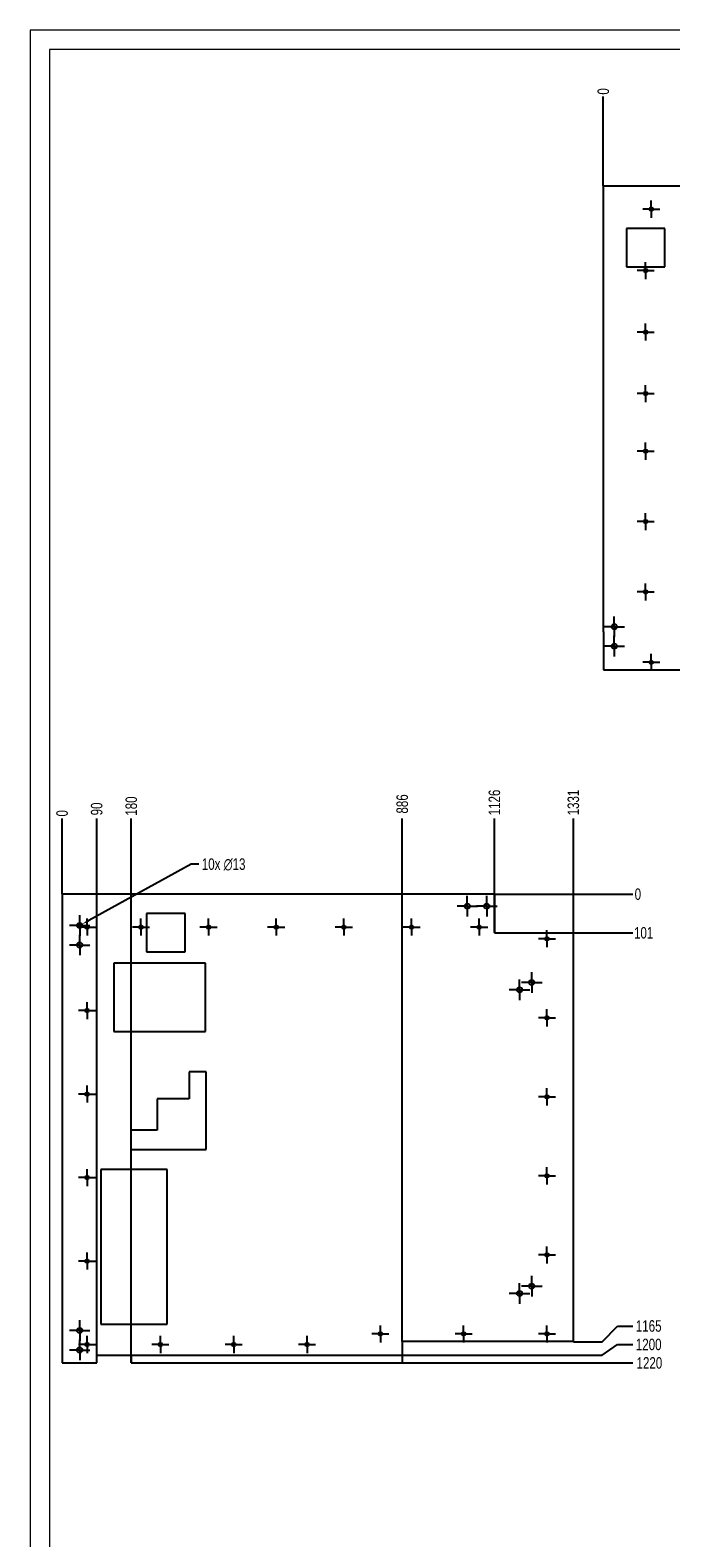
# Model space of a CAD drawing. Header units: millimetres. Extents: x 0 to 841, y 0 to 594.
# Tile 3 of 21: x 0 to 167, y 202 to 594. Entities that reach past the tile are written whole.
import ezdxf

# ---------------------------------------------------------------- set-up
doc = ezdxf.new("R2010")
doc.units = ezdxf.units.MM
doc.header["$PDSIZE"] = -1
doc.linetypes.add('CENTERX2', pattern=[20.32, 12.7, -2.54, 2.54, -2.54])
doc.layers.add('COTES', color=1, linetype='Continuous')
doc.layers.add('TRAIT-MIXTES', color=3, linetype='CENTERX2')
doc.layers.add('TRAIT-FORT', color=4, linetype='Continuous', lineweight=25)
doc.styles.add('SLDTEXTSTYLE0', font='TXT', dxfattribs={"width": 0.75})
doc.dimstyles.new('SLDDIMSTYLE0', dxfattribs={"dimtxt": 3, "dimasz": 0.333333, "dimexe": 0, "dimexo": 0.0625, "dimgap": 0.75, "dimtad": 0, "dimtih": 1, "dimtoh": 1, "dimdec": 0, "dimlfac": 10, "dimrnd": 1e-09, "dimdsep": 46, "dimtxsty": 'SLDTEXTSTYLE0', "dimblk1": 'ORIGIN', "dimblk2": 'ORIGIN', "dimsah": 1, "dimcen": 0.09, "dimadec": 0, "dimazin": 2, "dimtfac": 1, "dimtdec": 0, "dimtofl": 0, "dimtmove": 0, "dimatfit": 3, "dimldrblk": 'ORIGIN', "dimfxl": 1, "dimfrac": 2, "dimtolj": 1, "dimtzin": 12, "dimarcsym": 0})
doc.dimstyles.new('SLDDIMSTYLE1', dxfattribs={"dimtxt": 3, "dimasz": 2, "dimexe": 0, "dimexo": 0.0625, "dimgap": 0.75, "dimtad": 0, "dimtih": 1, "dimtoh": 1, "dimdec": 0, "dimlfac": 10, "dimrnd": 1e-09, "dimzin": 12, "dimdsep": 46, "dimtxsty": 'SLDTEXTSTYLE0', "dimsah": 1, "dimcen": 0.09, "dimadec": 0, "dimazin": 3, "dimtfac": 1, "dimtdec": 0, "dimtofl": 0, "dimtmove": 0, "dimatfit": 3, "dimfxl": 1, "dimfrac": 2, "dimtolj": 1, "dimtzin": 12, "dimarcsym": 0})
doc.dimstyles.new('SLDDIMSTYLE4', dxfattribs={"dimtxt": 3, "dimasz": 2, "dimexe": 0, "dimexo": 0.0625, "dimgap": 0.75, "dimtad": 0, "dimtih": 1, "dimtoh": 1, "dimdec": 0, "dimlfac": 10, "dimrnd": 1e-09, "dimzin": 12, "dimdsep": 46, "dimtxsty": 'SLDTEXTSTYLE0', "dimblk1": 'NONE', "dimsah": 1, "dimcen": 0, "dimadec": 0, "dimazin": 3, "dimtfac": 1, "dimtdec": 0, "dimtmove": 0, "dimatfit": 3, "dimldrblk": 'NONE', "dimfxl": 1, "dimfrac": 2, "dimtolj": 1, "dimtzin": 12, "dimarcsym": 0})

# ---------------------------------------------------------------- blocks, each defined once
blk = doc.blocks.new('_D_11')
at = {"layer": 'COTES', "color": 0, "lineweight": -2, "transparency": 16777216}
blk.add_line((149.22, 553.48), (149.22, 576.74), dxfattribs=at)
at = {"layer": 'Defpoints', "color": 0, "transparency": 16777216}
for p in [(149.22, 576.74), (149.22, 553.42), (149.22, 553.42)]:
    blk.add_point(p, dxfattribs=at)
at = {"layer": 'COTES', "color": 0, "transparency": 16777216, "insert": (149.22, 578.05), "char_height": 3, "attachment_point": 5, "rotation": 90, "style": 'SLDTEXTSTYLE0'}
blk.add_mtext('\\A1;0', dxfattribs=at)
blk = doc.blocks.new('_Origin')
at = {"color": 0, "linetype": 'ByBlock', "lineweight": -2}
blk.add_line((0, 0), (-1, 0), dxfattribs=at)
blk.add_circle((0, 0), 0.5, dxfattribs=at)
blk = doc.blocks.new('_D_12')
at = {"layer": 'COTES', "color": 0, "lineweight": -2, "transparency": 16777216}
for p, q in [((273.91, 572.74), (273.91, 576.74)), ((276.99, 568.74), (273.91, 572.74)), ((276.99, 542.95), (276.99, 568.74))]:
    blk.add_line(p, q, dxfattribs=at)
at = {"layer": 'Defpoints', "color": 0, "transparency": 16777216}
for p in [(273.91, 576.74), (149.22, 553.42), (276.99, 542.89)]:
    blk.add_point(p, dxfattribs=at)
at = {"layer": 'COTES', "color": 0, "transparency": 16777216, "insert": (273.91, 581.24), "char_height": 3, "attachment_point": 5, "rotation": 90, "style": 'SLDTEXTSTYLE0'}
blk.add_mtext('\\A1;1278', dxfattribs=at)
blk = doc.blocks.new('_D_13')
at = {"layer": 'COTES', "color": 0, "lineweight": -2, "transparency": 16777216}
blk.add_line((278.72, 553.48), (278.72, 576.74), dxfattribs=at)
at = {"layer": 'Defpoints', "color": 0, "transparency": 16777216}
for p in [(278.72, 576.74), (149.22, 553.42), (278.72, 553.42)]:
    blk.add_point(p, dxfattribs=at)
at = {"layer": 'COTES', "color": 0, "transparency": 16777216, "insert": (278.72, 581.24), "char_height": 3, "attachment_point": 5, "rotation": 90, "style": 'SLDTEXTSTYLE0'}
blk.add_mtext('\\A1;1295', dxfattribs=at)
blk = doc.blocks.new('SW_CENTERMARKSYMBOL_28')
at = {"layer": 'TRAIT-MIXTES', "color": 0}
for p, q in [((-2, 0), (-2.675, 0)), ((0, 0), (-2, 0)), ((0, 2), (0, 2.675)), ((0, 0), (0, 2)), ((0, 0), (0, -2)), ((0, 0), (2, 0)), ((2, 0), (2.675, 0)), ((0, -2), (0, -2.675))]:
    blk.add_line(p, q, dxfattribs=at)
blk = doc.blocks.new('SW_CENTERMARKSYMBOL_29')
at = {"layer": 'TRAIT-MIXTES', "color": 0}
for p, q in [((-2, 0), (-2.675, 0)), ((0, 0), (-2, 0)), ((0, 2), (0, 2.675)), ((0, 0), (0, 2)), ((0, 0), (0, -2)), ((0, 0), (2, 0)), ((2, 0), (2.675, 0)), ((0, -2), (0, -2.675))]:
    blk.add_line(p, q, dxfattribs=at)
blk = doc.blocks.new('SW_CENTERMARKSYMBOL_40')
at = {"layer": 'TRAIT-MIXTES', "color": 0}
for p, q in [((-2, 0), (-2.225, 0)), ((0, 0), (-2, 0)), ((0, 2), (0, 2.225)), ((0, 0), (0, 2)), ((0, 0), (0, -2)), ((0, 0), (2, 0)), ((2, 0), (2.225, 0)), ((0, -2), (0, -2.225))]:
    blk.add_line(p, q, dxfattribs=at)
blk = doc.blocks.new('SW_CENTERMARKSYMBOL_47')
at = {"layer": 'TRAIT-MIXTES', "color": 0}
for p, q in [((-2, 0), (-2.225, 0)), ((0, 0), (-2, 0)), ((0, 2), (0, 2.225)), ((0, 0), (0, 2)), ((0, 0), (0, -2)), ((0, 0), (2, 0)), ((2, 0), (2.225, 0)), ((0, -2), (0, -2.225))]:
    blk.add_line(p, q, dxfattribs=at)
blk = doc.blocks.new('SW_CENTERMARKSYMBOL_48')
at = {"layer": 'TRAIT-MIXTES', "color": 0}
for p, q in [((-2, 0), (-2.225, 0)), ((0, 0), (-2, 0)), ((0, 2), (0, 2.225)), ((0, 0), (0, 2)), ((0, 0), (0, -2)), ((0, 0), (2, 0)), ((2, 0), (2.225, 0)), ((0, -2), (0, -2.225))]:
    blk.add_line(p, q, dxfattribs=at)
blk = doc.blocks.new('SW_CENTERMARKSYMBOL_49')
at = {"layer": 'TRAIT-MIXTES', "color": 0}
for p, q in [((-2, 0), (-2.225, 0)), ((0, 0), (-2, 0)), ((0, 2), (0, 2.225)), ((0, 0), (0, 2)), ((0, 0), (0, -2)), ((0, 0), (2, 0)), ((2, 0), (2.225, 0)), ((0, -2), (0, -2.225))]:
    blk.add_line(p, q, dxfattribs=at)
blk = doc.blocks.new('SW_CENTERMARKSYMBOL_50')
at = {"layer": 'TRAIT-MIXTES', "color": 0}
for p, q in [((-2, 0), (-2.225, 0)), ((0, 0), (-2, 0)), ((0, 2), (0, 2.225)), ((0, 0), (0, 2)), ((0, 0), (0, -2)), ((0, 0), (2, 0)), ((2, 0), (2.225, 0)), ((0, -2), (0, -2.225))]:
    blk.add_line(p, q, dxfattribs=at)
blk = doc.blocks.new('SW_CENTERMARKSYMBOL_51')
at = {"layer": 'TRAIT-MIXTES', "color": 0}
for p, q in [((-2, 0), (-2.225, 0)), ((0, 0), (-2, 0)), ((0, 2), (0, 2.225)), ((0, 0), (0, 2)), ((0, 0), (0, -2)), ((0, 0), (2, 0)), ((2, 0), (2.225, 0)), ((0, -2), (0, -2.225))]:
    blk.add_line(p, q, dxfattribs=at)
blk = doc.blocks.new('SW_CENTERMARKSYMBOL_52')
at = {"layer": 'TRAIT-MIXTES', "color": 0}
for p, q in [((-2, 0), (-2.225, 0)), ((0, 0), (-2, 0)), ((0, 2), (0, 2.225)), ((0, 0), (0, 2)), ((0, 0), (0, -2)), ((0, 0), (2, 0)), ((2, 0), (2.225, 0)), ((0, -2), (0, -2.225))]:
    blk.add_line(p, q, dxfattribs=at)
blk = doc.blocks.new('SW_CENTERMARKSYMBOL_66')
at = {"layer": 'TRAIT-MIXTES', "color": 0}
for p, q in [((-2, 0), (-2.225, 0)), ((0, 0), (-2, 0)), ((0, 2), (0, 2.225)), ((0, 0), (0, 2)), ((0, 0), (0, -2)), ((0, 0), (2, 0)), ((2, 0), (2.225, 0)), ((0, -2), (0, -2.225))]:
    blk.add_line(p, q, dxfattribs=at)
blk = doc.blocks.new('_D_63')
at = {"layer": 'COTES', "color": 0, "lineweight": -2, "transparency": 16777216}
blk.add_line((120.94, 369.1), (156.9, 369.1), dxfattribs=at)
at = {"layer": 'Defpoints', "color": 0, "transparency": 16777216}
for p in [(120.88, 369.1), (120.88, 369.1), (156.9, 369.1)]:
    blk.add_point(p, dxfattribs=at)
at = {"layer": 'COTES', "color": 0, "transparency": 16777216, "insert": (158.22, 369.1), "char_height": 3, "attachment_point": 5, "style": 'SLDTEXTSTYLE0'}
blk.add_mtext('\\A1;0', dxfattribs=at)
blk = doc.blocks.new('_D_64')
at = {"layer": 'COTES', "color": 0, "lineweight": -2, "transparency": 16777216}
blk.add_line((141.49, 359.05), (156.9, 359.05), dxfattribs=at)
at = {"layer": 'Defpoints', "color": 0, "transparency": 16777216}
for p in [(120.88, 369.1), (141.43, 359.05), (156.9, 359.05)]:
    blk.add_point(p, dxfattribs=at)
at = {"layer": 'COTES', "color": 0, "transparency": 16777216, "insert": (159.72, 359.05), "char_height": 3, "attachment_point": 5, "style": 'SLDTEXTSTYLE0'}
blk.add_mtext('\\A1;101', dxfattribs=at)
blk = doc.blocks.new('_D_65')
at = {"layer": 'COTES', "color": 0, "lineweight": -2, "transparency": 16777216}
for p, q in [((148.9, 252.65), (152.9, 256.72)), ((152.9, 256.72), (156.9, 256.72)), ((141.49, 252.65), (148.9, 252.65))]:
    blk.add_line(p, q, dxfattribs=at)
at = {"layer": 'Defpoints', "color": 0, "transparency": 16777216}
for p in [(120.88, 369.1), (156.9, 256.72), (141.43, 252.65)]:
    blk.add_point(p, dxfattribs=at)
at = {"layer": 'COTES', "color": 0, "transparency": 16777216, "insert": (161.03, 256.72), "char_height": 3, "attachment_point": 5, "style": 'SLDTEXTSTYLE0'}
blk.add_mtext('\\A1;1165', dxfattribs=at)
blk = doc.blocks.new('_D_66')
at = {"layer": 'COTES', "color": 0, "lineweight": -2, "transparency": 16777216}
for p, q in [((148.9, 249.1), (152.9, 251.91)), ((152.9, 251.91), (156.9, 251.91)), ((26.39, 249.1), (148.9, 249.1))]:
    blk.add_line(p, q, dxfattribs=at)
at = {"layer": 'Defpoints', "color": 0, "transparency": 16777216}
for p in [(120.88, 369.1), (156.9, 251.91), (26.33, 249.1)]:
    blk.add_point(p, dxfattribs=at)
at = {"layer": 'COTES', "color": 0, "transparency": 16777216, "insert": (161.03, 251.91), "char_height": 3, "attachment_point": 5, "style": 'SLDTEXTSTYLE0'}
blk.add_mtext('\\A1;1200', dxfattribs=at)
blk = doc.blocks.new('_D_67')
at = {"layer": 'COTES', "color": 0, "lineweight": -2, "transparency": 16777216}
blk.add_line((96.94, 247.1), (156.9, 247.1), dxfattribs=at)
at = {"layer": 'Defpoints', "color": 0, "transparency": 16777216}
for p in [(120.88, 369.1), (96.88, 247.1), (156.9, 247.1)]:
    blk.add_point(p, dxfattribs=at)
at = {"layer": 'COTES', "color": 0, "transparency": 16777216, "insert": (161.22, 247.1), "char_height": 3, "attachment_point": 5, "style": 'SLDTEXTSTYLE0'}
blk.add_mtext('\\A1;1220', dxfattribs=at)
blk = doc.blocks.new('_D_68')
at = {"layer": 'COTES', "color": 0, "lineweight": -2, "transparency": 16777216}
blk.add_line((8.33, 369.17), (8.33, 388.86), dxfattribs=at)
at = {"layer": 'Defpoints', "color": 0, "transparency": 16777216}
for p in [(8.33, 388.86), (8.33, 369.1), (8.33, 369.1)]:
    blk.add_point(p, dxfattribs=at)
at = {"layer": 'COTES', "color": 0, "transparency": 16777216, "insert": (8.33, 390.17), "char_height": 3, "attachment_point": 5, "rotation": 90, "style": 'SLDTEXTSTYLE0'}
blk.add_mtext('\\A1;0', dxfattribs=at)
blk = doc.blocks.new('_D_69')
at = {"layer": 'COTES', "color": 0, "lineweight": -2, "transparency": 16777216}
blk.add_line((17.33, 249.17), (17.33, 388.86), dxfattribs=at)
at = {"layer": 'Defpoints', "color": 0, "transparency": 16777216}
for p in [(17.33, 388.86), (8.33, 369.1), (17.33, 249.1)]:
    blk.add_point(p, dxfattribs=at)
at = {"layer": 'COTES', "color": 0, "transparency": 16777216, "insert": (17.33, 391.3), "char_height": 3, "attachment_point": 5, "rotation": 90, "style": 'SLDTEXTSTYLE0'}
blk.add_mtext('\\A1;90', dxfattribs=at)
blk = doc.blocks.new('_D_70')
at = {"layer": 'COTES', "color": 0, "lineweight": -2, "transparency": 16777216}
blk.add_line((26.33, 247.17), (26.33, 388.86), dxfattribs=at)
at = {"layer": 'Defpoints', "color": 0, "transparency": 16777216}
for p in [(26.33, 388.86), (8.33, 369.1), (26.33, 247.1)]:
    blk.add_point(p, dxfattribs=at)
at = {"layer": 'COTES', "color": 0, "transparency": 16777216, "insert": (26.33, 392.05), "char_height": 3, "attachment_point": 5, "rotation": 90, "style": 'SLDTEXTSTYLE0'}
blk.add_mtext('\\A1;180', dxfattribs=at)
blk = doc.blocks.new('_D_71')
at = {"layer": 'COTES', "color": 0, "lineweight": -2, "transparency": 16777216}
blk.add_line((96.88, 252.72), (96.88, 388.86), dxfattribs=at)
at = {"layer": 'Defpoints', "color": 0, "transparency": 16777216}
for p in [(96.88, 388.86), (8.33, 369.1), (96.88, 252.65)]:
    blk.add_point(p, dxfattribs=at)
at = {"layer": 'COTES', "color": 0, "transparency": 16777216, "insert": (96.88, 392.61), "char_height": 3, "attachment_point": 5, "rotation": 90, "style": 'SLDTEXTSTYLE0'}
blk.add_mtext('\\A1;886', dxfattribs=at)
blk = doc.blocks.new('_D_72')
at = {"layer": 'COTES', "color": 0, "lineweight": -2, "transparency": 16777216}
blk.add_line((120.88, 359.12), (120.88, 388.86), dxfattribs=at)
at = {"layer": 'Defpoints', "color": 0, "transparency": 16777216}
for p in [(120.88, 388.86), (8.33, 369.1), (120.88, 359.05)]:
    blk.add_point(p, dxfattribs=at)
at = {"layer": 'COTES', "color": 0, "transparency": 16777216, "insert": (120.88, 392.98), "char_height": 3, "attachment_point": 5, "rotation": 90, "style": 'SLDTEXTSTYLE0'}
blk.add_mtext('\\A1;1126', dxfattribs=at)
blk = doc.blocks.new('_D_73')
at = {"layer": 'COTES', "color": 0, "lineweight": -2, "transparency": 16777216}
blk.add_line((141.43, 359.12), (141.43, 388.86), dxfattribs=at)
at = {"layer": 'Defpoints', "color": 0, "transparency": 16777216}
for p in [(141.43, 388.86), (8.33, 369.1), (141.43, 359.05)]:
    blk.add_point(p, dxfattribs=at)
at = {"layer": 'COTES', "color": 0, "transparency": 16777216, "insert": (141.43, 392.98), "char_height": 3, "attachment_point": 5, "rotation": 90, "style": 'SLDTEXTSTYLE0'}
blk.add_mtext('\\A1;1331', dxfattribs=at)
blk = doc.blocks.new('_D_74')
at = {"layer": 'COTES', "color": 0, "lineweight": -2, "transparency": 16777216}
for p, q in [((41.94, 376.94), (15.25, 362.26)), ((43.94, 376.94), (41.94, 376.94)), ((12.31, 360.65), (13.5, 361.3))]:
    blk.add_line(p, q, dxfattribs=at)
at = {"layer": 'COTES', "color": 0, "transparency": 16777216}
blk.add_solid([(15.09, 362.55), (15.41, 361.97), (13.5, 361.3)], dxfattribs=at)
at = {"layer": 'Defpoints', "color": 0, "transparency": 16777216}
for p in [(13.5, 361.3), (12.31, 360.65)]:
    blk.add_point(p, dxfattribs=at)
at = {"layer": 'COTES', "color": 0, "transparency": 16777216, "insert": (44.69, 378.44), "char_height": 3, "attachment_point": 1, "style": 'SLDTEXTSTYLE0'}
blk.add_mtext('\\A1;10x ∅13', dxfattribs=at)
blk = doc.blocks.new('_None')
blk = doc.blocks.new('SW_CENTERMARKSYMBOL_262')
at = {"layer": 'TRAIT-MIXTES', "color": 0}
for p, q in [((-2, 0), (-2.675, 0)), ((0, 0), (-2, 0)), ((0, 2), (0, 2.675)), ((0, 0), (0, 2)), ((0, 0), (0, -2)), ((0, 0), (2, 0)), ((2, 0), (2.675, 0)), ((0, -2), (0, -2.675))]:
    blk.add_line(p, q, dxfattribs=at)
blk = doc.blocks.new('SW_CENTERMARKSYMBOL_263')
at = {"layer": 'TRAIT-MIXTES', "color": 0}
for p, q in [((-2, 0), (-2.675, 0)), ((0, 0), (-2, 0)), ((0, 2), (0, 2.675)), ((0, 0), (0, 2)), ((0, 0), (0, -2)), ((0, 0), (2, 0)), ((2, 0), (2.675, 0)), ((0, -2), (0, -2.675))]:
    blk.add_line(p, q, dxfattribs=at)
blk = doc.blocks.new('SW_CENTERMARKSYMBOL_264')
at = {"layer": 'TRAIT-MIXTES', "color": 0}
for p, q in [((-2, 0), (-2.675, 0)), ((0, 0), (-2, 0)), ((0, 2), (0, 2.675)), ((0, 0), (0, 2)), ((0, 0), (0, -2)), ((0, 0), (2, 0)), ((2, 0), (2.675, 0)), ((0, -2), (0, -2.675))]:
    blk.add_line(p, q, dxfattribs=at)
blk = doc.blocks.new('SW_CENTERMARKSYMBOL_265')
at = {"layer": 'TRAIT-MIXTES', "color": 0}
for p, q in [((-2, 0), (-2.675, 0)), ((0, 0), (-2, 0)), ((0, 2), (0, 2.675)), ((0, 0), (0, 2)), ((0, 0), (0, -2)), ((0, 0), (2, 0)), ((2, 0), (2.675, 0)), ((0, -2), (0, -2.675))]:
    blk.add_line(p, q, dxfattribs=at)
blk = doc.blocks.new('SW_CENTERMARKSYMBOL_266')
at = {"layer": 'TRAIT-MIXTES', "color": 0}
for p, q in [((-2, 0), (-2.675, 0)), ((0, 0), (-2, 0)), ((0, 2), (0, 2.675)), ((0, 0), (0, 2)), ((0, 0), (0, -2)), ((0, 0), (2, 0)), ((2, 0), (2.675, 0)), ((0, -2), (0, -2.675))]:
    blk.add_line(p, q, dxfattribs=at)
blk = doc.blocks.new('SW_CENTERMARKSYMBOL_267')
at = {"layer": 'TRAIT-MIXTES', "color": 0}
for p, q in [((-2, 0), (-2.675, 0)), ((0, 0), (-2, 0)), ((0, 2), (0, 2.675)), ((0, 0), (0, 2)), ((0, 0), (0, -2)), ((0, 0), (2, 0)), ((2, 0), (2.675, 0)), ((0, -2), (0, -2.675))]:
    blk.add_line(p, q, dxfattribs=at)
blk = doc.blocks.new('SW_CENTERMARKSYMBOL_268')
at = {"layer": 'TRAIT-MIXTES', "color": 0}
for p, q in [((-2, 0), (-2.675, 0)), ((0, 0), (-2, 0)), ((0, 2), (0, 2.675)), ((0, 0), (0, 2)), ((0, 0), (0, -2)), ((0, 0), (2, 0)), ((2, 0), (2.675, 0)), ((0, -2), (0, -2.675))]:
    blk.add_line(p, q, dxfattribs=at)
blk = doc.blocks.new('SW_CENTERMARKSYMBOL_269')
at = {"layer": 'TRAIT-MIXTES', "color": 0}
for p, q in [((-2, 0), (-2.675, 0)), ((0, 0), (-2, 0)), ((0, 2), (0, 2.675)), ((0, 0), (0, 2)), ((0, 0), (0, -2)), ((0, 0), (2, 0)), ((2, 0), (2.675, 0)), ((0, -2), (0, -2.675))]:
    blk.add_line(p, q, dxfattribs=at)
blk = doc.blocks.new('SW_CENTERMARKSYMBOL_270')
at = {"layer": 'TRAIT-MIXTES', "color": 0}
for p, q in [((-2, 0), (-2.675, 0)), ((0, 0), (-2, 0)), ((0, 2), (0, 2.675)), ((0, 0), (0, 2)), ((0, 0), (0, -2)), ((0, 0), (2, 0)), ((2, 0), (2.675, 0)), ((0, -2), (0, -2.675))]:
    blk.add_line(p, q, dxfattribs=at)
blk = doc.blocks.new('SW_CENTERMARKSYMBOL_271')
at = {"layer": 'TRAIT-MIXTES', "color": 0}
for p, q in [((-2, 0), (-2.675, 0)), ((0, 0), (-2, 0)), ((0, 2), (0, 2.675)), ((0, 0), (0, 2)), ((0, 0), (0, -2)), ((0, 0), (2, 0)), ((2, 0), (2.675, 0)), ((0, -2), (0, -2.675))]:
    blk.add_line(p, q, dxfattribs=at)
blk = doc.blocks.new('SW_CENTERMARKSYMBOL_272')
at = {"layer": 'TRAIT-MIXTES', "color": 0}
for p, q in [((-2, 0), (-2.225, 0)), ((0, 0), (-2, 0)), ((0, 2), (0, 2.225)), ((0, 0), (0, 2)), ((0, 0), (0, -2)), ((0, 0), (2, 0)), ((2, 0), (2.225, 0)), ((0, -2), (0, -2.225))]:
    blk.add_line(p, q, dxfattribs=at)
blk = doc.blocks.new('SW_CENTERMARKSYMBOL_273')
at = {"layer": 'TRAIT-MIXTES', "color": 0}
for p, q in [((-2, 0), (-2.225, 0)), ((0, 0), (-2, 0)), ((0, 2), (0, 2.225)), ((0, 0), (0, 2)), ((0, 0), (0, -2)), ((0, 0), (2, 0)), ((2, 0), (2.225, 0)), ((0, -2), (0, -2.225))]:
    blk.add_line(p, q, dxfattribs=at)
blk = doc.blocks.new('SW_CENTERMARKSYMBOL_274')
at = {"layer": 'TRAIT-MIXTES', "color": 0}
for p, q in [((-2, 0), (-2.225, 0)), ((0, 0), (-2, 0)), ((0, 2), (0, 2.225)), ((0, 0), (0, 2)), ((0, 0), (0, -2)), ((0, 0), (2, 0)), ((2, 0), (2.225, 0)), ((0, -2), (0, -2.225))]:
    blk.add_line(p, q, dxfattribs=at)
blk = doc.blocks.new('SW_CENTERMARKSYMBOL_275')
at = {"layer": 'TRAIT-MIXTES', "color": 0}
for p, q in [((-2, 0), (-2.225, 0)), ((0, 0), (-2, 0)), ((0, 2), (0, 2.225)), ((0, 0), (0, 2)), ((0, 0), (0, -2)), ((0, 0), (2, 0)), ((2, 0), (2.225, 0)), ((0, -2), (0, -2.225))]:
    blk.add_line(p, q, dxfattribs=at)
blk = doc.blocks.new('SW_CENTERMARKSYMBOL_276')
at = {"layer": 'TRAIT-MIXTES', "color": 0}
for p, q in [((-2, 0), (-2.225, 0)), ((0, 0), (-2, 0)), ((0, 2), (0, 2.225)), ((0, 0), (0, 2)), ((0, 0), (0, -2)), ((0, 0), (2, 0)), ((2, 0), (2.225, 0)), ((0, -2), (0, -2.225))]:
    blk.add_line(p, q, dxfattribs=at)
blk = doc.blocks.new('SW_CENTERMARKSYMBOL_277')
at = {"layer": 'TRAIT-MIXTES', "color": 0}
for p, q in [((-2, 0), (-2.225, 0)), ((0, 0), (-2, 0)), ((0, 2), (0, 2.225)), ((0, 0), (0, 2)), ((0, 0), (0, -2)), ((0, 0), (2, 0)), ((2, 0), (2.225, 0)), ((0, -2), (0, -2.225))]:
    blk.add_line(p, q, dxfattribs=at)
blk = doc.blocks.new('SW_CENTERMARKSYMBOL_278')
at = {"layer": 'TRAIT-MIXTES', "color": 0}
for p, q in [((-2, 0), (-2.225, 0)), ((0, 0), (-2, 0)), ((0, 2), (0, 2.225)), ((0, 0), (0, 2)), ((0, 0), (0, -2)), ((0, 0), (2, 0)), ((2, 0), (2.225, 0)), ((0, -2), (0, -2.225))]:
    blk.add_line(p, q, dxfattribs=at)
blk = doc.blocks.new('SW_CENTERMARKSYMBOL_279')
at = {"layer": 'TRAIT-MIXTES', "color": 0}
for p, q in [((-2, 0), (-2.225, 0)), ((0, 0), (-2, 0)), ((0, 2), (0, 2.225)), ((0, 0), (0, 2)), ((0, 0), (0, -2)), ((0, 0), (2, 0)), ((2, 0), (2.225, 0)), ((0, -2), (0, -2.225))]:
    blk.add_line(p, q, dxfattribs=at)
blk = doc.blocks.new('SW_CENTERMARKSYMBOL_280')
at = {"layer": 'TRAIT-MIXTES', "color": 0}
for p, q in [((-2, 0), (-2.225, 0)), ((0, 0), (-2, 0)), ((0, 2), (0, 2.225)), ((0, 0), (0, 2)), ((0, 0), (0, -2)), ((0, 0), (2, 0)), ((2, 0), (2.225, 0)), ((0, -2), (0, -2.225))]:
    blk.add_line(p, q, dxfattribs=at)
blk = doc.blocks.new('SW_CENTERMARKSYMBOL_281')
at = {"layer": 'TRAIT-MIXTES', "color": 0}
for p, q in [((-2, 0), (-2.225, 0)), ((0, 0), (-2, 0)), ((0, 2), (0, 2.225)), ((0, 0), (0, 2)), ((0, 0), (0, -2)), ((0, 0), (2, 0)), ((2, 0), (2.225, 0)), ((0, -2), (0, -2.225))]:
    blk.add_line(p, q, dxfattribs=at)
blk = doc.blocks.new('SW_CENTERMARKSYMBOL_282')
at = {"layer": 'TRAIT-MIXTES', "color": 0}
for p, q in [((-2, 0), (-2.225, 0)), ((0, 0), (-2, 0)), ((0, 2), (0, 2.225)), ((0, 0), (0, 2)), ((0, 0), (0, -2)), ((0, 0), (2, 0)), ((2, 0), (2.225, 0)), ((0, -2), (0, -2.225))]:
    blk.add_line(p, q, dxfattribs=at)
blk = doc.blocks.new('SW_CENTERMARKSYMBOL_283')
at = {"layer": 'TRAIT-MIXTES', "color": 0}
for p, q in [((-2, 0), (-2.225, 0)), ((0, 0), (-2, 0)), ((0, 2), (0, 2.225)), ((0, 0), (0, 2)), ((0, 0), (0, -2)), ((0, 0), (2, 0)), ((2, 0), (2.225, 0)), ((0, -2), (0, -2.225))]:
    blk.add_line(p, q, dxfattribs=at)
blk = doc.blocks.new('SW_CENTERMARKSYMBOL_284')
at = {"layer": 'TRAIT-MIXTES', "color": 0}
for p, q in [((-2, 0), (-2.225, 0)), ((0, 0), (-2, 0)), ((0, 2), (0, 2.225)), ((0, 0), (0, 2)), ((0, 0), (0, -2)), ((0, 0), (2, 0)), ((2, 0), (2.225, 0)), ((0, -2), (0, -2.225))]:
    blk.add_line(p, q, dxfattribs=at)
blk = doc.blocks.new('SW_CENTERMARKSYMBOL_285')
at = {"layer": 'TRAIT-MIXTES', "color": 0}
for p, q in [((-2, 0), (-2.225, 0)), ((0, 0), (-2, 0)), ((0, 2), (0, 2.225)), ((0, 0), (0, 2)), ((0, 0), (0, -2)), ((0, 0), (2, 0)), ((2, 0), (2.225, 0)), ((0, -2), (0, -2.225))]:
    blk.add_line(p, q, dxfattribs=at)
blk = doc.blocks.new('SW_CENTERMARKSYMBOL_286')
at = {"layer": 'TRAIT-MIXTES', "color": 0}
for p, q in [((-2, 0), (-2.225, 0)), ((0, 0), (-2, 0)), ((0, 2), (0, 2.225)), ((0, 0), (0, 2)), ((0, 0), (0, -2)), ((0, 0), (2, 0)), ((2, 0), (2.225, 0)), ((0, -2), (0, -2.225))]:
    blk.add_line(p, q, dxfattribs=at)
blk = doc.blocks.new('SW_CENTERMARKSYMBOL_287')
at = {"layer": 'TRAIT-MIXTES', "color": 0}
for p, q in [((-2, 0), (-2.225, 0)), ((0, 0), (-2, 0)), ((0, 2), (0, 2.225)), ((0, 0), (0, 2)), ((0, 0), (0, -2)), ((0, 0), (2, 0)), ((2, 0), (2.225, 0)), ((0, -2), (0, -2.225))]:
    blk.add_line(p, q, dxfattribs=at)
blk = doc.blocks.new('SW_CENTERMARKSYMBOL_288')
at = {"layer": 'TRAIT-MIXTES', "color": 0}
for p, q in [((-2, 0), (-2.225, 0)), ((0, 0), (-2, 0)), ((0, 2), (0, 2.225)), ((0, 0), (0, 2)), ((0, 0), (0, -2)), ((0, 0), (2, 0)), ((2, 0), (2.225, 0)), ((0, -2), (0, -2.225))]:
    blk.add_line(p, q, dxfattribs=at)
blk = doc.blocks.new('SW_CENTERMARKSYMBOL_289')
at = {"layer": 'TRAIT-MIXTES', "color": 0}
for p, q in [((-2, 0), (-2.225, 0)), ((0, 0), (-2, 0)), ((0, 2), (0, 2.225)), ((0, 0), (0, 2)), ((0, 0), (0, -2)), ((0, 0), (2, 0)), ((2, 0), (2.225, 0)), ((0, -2), (0, -2.225))]:
    blk.add_line(p, q, dxfattribs=at)
blk = doc.blocks.new('SW_CENTERMARKSYMBOL_290')
at = {"layer": 'TRAIT-MIXTES', "color": 0}
for p, q in [((-2, 0), (-2.225, 0)), ((0, 0), (-2, 0)), ((0, 2), (0, 2.225)), ((0, 0), (0, 2)), ((0, 0), (0, -2)), ((0, 0), (2, 0)), ((2, 0), (2.225, 0)), ((0, -2), (0, -2.225))]:
    blk.add_line(p, q, dxfattribs=at)
blk = doc.blocks.new('SW_CENTERMARKSYMBOL_291')
at = {"layer": 'TRAIT-MIXTES', "color": 0}
for p, q in [((-2, 0), (-2.225, 0)), ((0, 0), (-2, 0)), ((0, 2), (0, 2.225)), ((0, 0), (0, 2)), ((0, 0), (0, -2)), ((0, 0), (2, 0)), ((2, 0), (2.225, 0)), ((0, -2), (0, -2.225))]:
    blk.add_line(p, q, dxfattribs=at)
blk = doc.blocks.new('SW_CENTERMARKSYMBOL_292')
at = {"layer": 'TRAIT-MIXTES', "color": 0}
for p, q in [((-2, 0), (-2.225, 0)), ((0, 0), (-2, 0)), ((0, 2), (0, 2.225)), ((0, 0), (0, 2)), ((0, 0), (0, -2)), ((0, 0), (2, 0)), ((2, 0), (2.225, 0)), ((0, -2), (0, -2.225))]:
    blk.add_line(p, q, dxfattribs=at)
blk = doc.blocks.new('SW_CENTERMARKSYMBOL_293')
at = {"layer": 'TRAIT-MIXTES', "color": 0}
for p, q in [((-2, 0), (-2.225, 0)), ((0, 0), (-2, 0)), ((0, 2), (0, 2.225)), ((0, 0), (0, 2)), ((0, 0), (0, -2)), ((0, 0), (2, 0)), ((2, 0), (2.225, 0)), ((0, -2), (0, -2.225))]:
    blk.add_line(p, q, dxfattribs=at)
blk = doc.blocks.new('SW_CENTERMARKSYMBOL_294')
at = {"layer": 'TRAIT-MIXTES', "color": 0}
for p, q in [((-2, 0), (-2.225, 0)), ((0, 0), (-2, 0)), ((0, 2), (0, 2.225)), ((0, 0), (0, 2)), ((0, 0), (0, -2)), ((0, 0), (2, 0)), ((2, 0), (2.225, 0)), ((0, -2), (0, -2.225))]:
    blk.add_line(p, q, dxfattribs=at)

msp = doc.modelspace()

# ---------------------------------------------------------------- linework, layer by layer
at = {"lineweight": 18}
for p, q in [((841, 594), (0, 594)), ((0, 594), (0, 0)), ((5, 589), (5, 5)), ((836, 589), (5, 589))]:
    msp.add_line(p, q, dxfattribs=at)
at = {"layer": 'TRAIT-FORT', "lineweight": 25}
for p, q in [((149.21669, 553.4174), (149.21669, 437.4174)), ((278.71669, 553.4174), (149.21669, 553.4174)), ((165.21669, 542.4174), (155.21669, 542.4174)), ((155.21669, 542.4174), (155.21669, 532.4174)), ((165.21669, 532.4174), (165.21669, 542.4174)), ((155.21669, 532.4174), (165.21669, 532.4174)), ((149.21669, 437.4174), (149.26669, 437.4174)), ((149.26669, 437.4174), (149.26669, 427.4674)), ((149.26669, 427.4674), (278.66669, 427.4674)), ((8.32877, 369.10258), (8.32877, 247.10258)), ((120.87877, 369.10258), (8.32877, 369.10258)), ((120.87877, 369.10258), (120.87877, 359.05258)), ((40.32877, 364.10258), (30.32877, 364.10258)), ((30.32877, 364.10258), (30.32877, 354.10258)), ((40.32877, 354.10258), (40.32877, 364.10258)), ((120.87877, 359.05258), (141.42877, 359.05258)), ((141.42877, 252.65258), (141.42877, 359.05258)), ((30.32877, 354.10258), (40.32877, 354.10258)), ((45.66128, 351.12315), (21.81068, 351.12315)), ((21.81068, 351.12315), (21.81068, 333.34315)), ((45.66128, 333.34315), (45.66128, 351.12315)), ((21.81068, 333.34315), (45.66128, 333.34315)), ((41.41694, 322.87073), (41.41694, 315.88573)), ((45.86194, 322.87073), (41.41694, 322.87073)), ((45.86194, 302.65233), (45.86194, 322.87073)), ((41.41694, 315.88573), (33.08574, 315.88573)), ((33.08574, 315.88573), (33.08574, 307.73233)), ((33.08574, 307.73233), (26.17694, 307.73233)), ((26.17694, 307.73233), (26.17694, 302.65233)), ((26.17694, 302.65233), (45.86194, 302.65233)), ((18.42877, 297.47073), (18.42877, 257.20258)), ((35.70194, 297.47073), (18.42877, 297.47073)), ((35.70194, 257.20258), (35.70194, 297.47073)), ((18.42877, 257.20258), (35.70194, 257.20258)), ((96.87877, 252.65258), (96.87877, 247.10258)), ((141.42877, 252.65258), (96.87877, 252.65258)), ((17.32877, 249.10258), (26.32877, 249.10258)), ((17.32877, 247.10258), (17.32877, 249.10258)), ((26.32877, 249.10258), (26.32877, 247.10258)), ((8.32877, 247.10258), (17.32877, 247.10258)), ((26.32877, 247.10258), (96.87877, 247.10258))]:
    msp.add_line(p, q, dxfattribs=at)
for centre, radius in [((161.71669, 547.4174), 0.47), ((161.71669, 547.4174), 0.225), ((160.21669, 531.4174), 0.47), ((160.21669, 531.4174), 0.225), ((160.21669, 515.4174), 0.47), ((160.21669, 515.4174), 0.225), ((160.21669, 499.4174), 0.47), ((160.21669, 499.4174), 0.225), ((160.21669, 484.4174), 0.47), ((160.21669, 484.4174), 0.225), ((160.21669, 466.10073), 0.47), ((160.21669, 466.10073), 0.225), ((160.21669, 447.78406), 0.47), ((160.21669, 447.78406), 0.225), ((152.082, 438.74038), 0.675), ((152.082, 433.66038), 0.675), ((161.71669, 429.4674), 0.47), ((161.71669, 429.4674), 0.225), ((113.80694, 365.98723), 0.675), ((118.88694, 365.98723), 0.675), ((12.90544, 360.97073), 0.675), ((14.82877, 360.54795), 0.47), ((28.82877, 360.54795), 0.47), ((46.44342, 360.54795), 0.47), ((64.05807, 360.54795), 0.47), ((81.67271, 360.54795), 0.47), ((99.28736, 360.54795), 0.47), ((116.90201, 360.54795), 0.47), ((14.82877, 360.54795), 0.225), ((28.82877, 360.54795), 0.225), ((46.44342, 360.54795), 0.225), ((64.05807, 360.54795), 0.225), ((81.67271, 360.54795), 0.225), ((99.28736, 360.54795), 0.225), ((116.90201, 360.54795), 0.225), ((134.52877, 357.51183), 0.47), ((134.52877, 357.51183), 0.225), ((12.90544, 355.89073), 0.675), ((130.58377, 346.13248), 0.675), ((127.40877, 344.22748), 0.675), ((14.82877, 338.81887), 0.47), ((14.82877, 338.81887), 0.225), ((134.52877, 336.94332), 0.47), ((134.52877, 336.94332), 0.225), ((14.82877, 317.0898), 0.47), ((14.82877, 317.0898), 0.225), ((134.52877, 316.37482), 0.47), ((134.52877, 316.37482), 0.225), ((14.82877, 295.36073), 0.47), ((14.82877, 295.36073), 0.225), ((134.52877, 295.80631), 0.47), ((134.52877, 295.80631), 0.225), ((134.52877, 275.23781), 0.47), ((134.52877, 275.23781), 0.225), ((14.82877, 273.63166), 0.47), ((14.82877, 273.63166), 0.225), ((130.58377, 267.11308), 0.675), ((127.40877, 265.20808), 0.675), ((12.90544, 255.56073), 0.675), ((91.18501, 254.6693), 0.47), ((112.85689, 254.6693), 0.47), ((134.52877, 254.6693), 0.47), ((12.90544, 250.48073), 0.675), ((14.82877, 251.90258), 0.47), ((14.82877, 251.90258), 0.225), ((33.91783, 251.90258), 0.47), ((33.91783, 251.90258), 0.225), ((53.00689, 251.90258), 0.47), ((53.00689, 251.90258), 0.225), ((72.09595, 251.90258), 0.47), ((72.09595, 251.90258), 0.225), ((91.18501, 254.6693), 0.225), ((112.85689, 254.6693), 0.225), ((134.52877, 254.6693), 0.225)]:
    msp.add_circle(centre, radius, dxfattribs=at)

# ---------------------------------------------------------------- block references
at = {"layer": 'TRAIT-MIXTES'}
for name, p in [('SW_CENTERMARKSYMBOL_66', (161.71669, 547.4174)), ('SW_CENTERMARKSYMBOL_49', (160.21669, 531.4174)), ('SW_CENTERMARKSYMBOL_50', (160.21669, 515.4174)), ('SW_CENTERMARKSYMBOL_51', (160.21669, 499.4174)), ('SW_CENTERMARKSYMBOL_52', (160.21669, 484.4174)), ('SW_CENTERMARKSYMBOL_48', (160.21669, 466.10073)), ('SW_CENTERMARKSYMBOL_47', (160.21669, 447.78406)), ('SW_CENTERMARKSYMBOL_28', (152.082, 438.74038)), ('SW_CENTERMARKSYMBOL_29', (152.082, 433.66038)), ('SW_CENTERMARKSYMBOL_40', (161.71669, 429.4674)), ('SW_CENTERMARKSYMBOL_270', (113.80694, 365.98723)), ('SW_CENTERMARKSYMBOL_271', (118.88694, 365.98723)), ('SW_CENTERMARKSYMBOL_266', (12.90544, 360.97073)), ('SW_CENTERMARKSYMBOL_272', (14.82877, 360.54795)), ('SW_CENTERMARKSYMBOL_273', (28.82877, 360.54795)), ('SW_CENTERMARKSYMBOL_274', (46.44342, 360.54795)), ('SW_CENTERMARKSYMBOL_275', (64.05807, 360.54795)), ('SW_CENTERMARKSYMBOL_276', (81.67271, 360.54795)), ('SW_CENTERMARKSYMBOL_277', (99.28736, 360.54795)), ('SW_CENTERMARKSYMBOL_287', (116.90201, 360.54795)), ('SW_CENTERMARKSYMBOL_267', (12.90544, 355.89073)), ('SW_CENTERMARKSYMBOL_294', (134.52877, 357.51183)), ('SW_CENTERMARKSYMBOL_269', (127.40877, 344.22748)), ('SW_CENTERMARKSYMBOL_262', (130.58377, 346.13248)), ('SW_CENTERMARKSYMBOL_278', (14.82877, 338.81887)), ('SW_CENTERMARKSYMBOL_293', (134.52877, 336.94332)), ('SW_CENTERMARKSYMBOL_279', (14.82877, 317.0898)), ('SW_CENTERMARKSYMBOL_292', (134.52877, 316.37482)), ('SW_CENTERMARKSYMBOL_280', (14.82877, 295.36073)), ('SW_CENTERMARKSYMBOL_289', (134.52877, 295.80631)), ('SW_CENTERMARKSYMBOL_281', (14.82877, 273.63166)), ('SW_CENTERMARKSYMBOL_290', (134.52877, 275.23781)), ('SW_CENTERMARKSYMBOL_268', (127.40877, 265.20808)), ('SW_CENTERMARKSYMBOL_263', (130.58377, 267.11308)), ('SW_CENTERMARKSYMBOL_265', (12.90544, 255.56073)), ('SW_CENTERMARKSYMBOL_288', (91.18501, 254.6693)), ('SW_CENTERMARKSYMBOL_286', (112.85689, 254.6693)), ('SW_CENTERMARKSYMBOL_291', (134.52877, 254.6693)), ('SW_CENTERMARKSYMBOL_264', (12.90544, 250.48073)), ('SW_CENTERMARKSYMBOL_282', (14.82877, 251.90258)), ('SW_CENTERMARKSYMBOL_283', (33.91783, 251.90258)), ('SW_CENTERMARKSYMBOL_284', (53.00689, 251.90258)), ('SW_CENTERMARKSYMBOL_285', (72.09595, 251.90258))]:
    msp.add_blockref(name, p, dxfattribs=at)

# ---------------------------------------------------------------- dimensions: what is measured, and where the dimension line sits
at = {"layer": 'COTES'}
for feature_location, offset, dtype, origin, dimstyle, picture, middle in [((276.99439, 542.88775), (-3.08783, 33.84979), 1, (149.21669, 553.4174), 'SLDDIMSTYLE1', '_D_12', (273.90657, 581.23753)), ((278.71669, 553.4174), (0, 23.32014), 1, (149.21669, 553.4174), 'SLDDIMSTYLE1', '_D_13', (278.71669, 581.23753)), ((149.2166940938, 553.4173963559), (0, 23.3201352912), 1, (149.2166940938, 553.4173963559), 'SLDDIMSTYLE0', '_D_11', (149.2166940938, 578.0500316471)), ((120.8787684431, 359.052584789), (0, 29.8049941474), 1, (8.3287684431, 369.102584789), 'SLDDIMSTYLE1', '_D_72', (120.8787684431, 392.9825789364)), ((141.42877, 359.05258), (0, 29.80499), 1, (8.32877, 369.10258), 'SLDDIMSTYLE1', '_D_73', (141.42877, 392.98258)), ((96.8787684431, 252.652584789), (0, 136.2049941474), 1, (8.3287684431, 369.102584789), 'SLDDIMSTYLE1', '_D_71', (96.8787684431, 392.6075789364)), ((26.32877, 247.10258), (0, 141.75499), 1, (8.32877, 369.10258), 'SLDDIMSTYLE1', '_D_70', (26.32877, 392.04508)), ((17.32877, 249.10258), (0, 139.75499), 1, (8.32877, 369.10258), 'SLDDIMSTYLE1', '_D_69', (17.32877, 391.29508)), ((8.3287684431, 369.102584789), (0, 19.7549941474), 1, (8.3287684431, 369.102584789), 'SLDDIMSTYLE0', '_D_68', (8.3287684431, 390.1700789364)), ((26.32877, 249.10258), (130.57401, 2.81013), 0, (120.87877, 369.10258), 'SLDDIMSTYLE1', '_D_66', (161.02778, 251.91271)), ((96.87877, 247.10258), (60.02401, 0), 0, (120.87877, 369.10258), 'SLDDIMSTYLE1', '_D_67', (161.21528, 247.10258)), ((120.8787684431, 369.102584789), (36.0240137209, 0), 0, (120.8787684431, 369.102584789), 'SLDDIMSTYLE0', '_D_63', (158.215282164, 369.102584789)), ((141.4287684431, 359.052584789), (15.4740137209, 0), 0, (120.8787684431, 369.102584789), 'SLDDIMSTYLE1', '_D_64', (159.715282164, 359.052584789)), ((141.4287684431, 252.652584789), (15.4740137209, 4.0702501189), 0, (120.8787684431, 369.102584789), 'SLDDIMSTYLE1', '_D_65', (161.027782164, 256.7228349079))]:
    dim = msp.add_ordinate_dim(feature_location=feature_location, offset=offset, dtype=dtype, origin=origin, dimstyle=dimstyle, dxfattribs=at)
    dim.commit()
    dim.dimension.update_dxf_attribs({"geometry": picture, "text_midpoint": middle})
dim = msp.add_diameter_dim_2p(p1=(12.31397, 360.64548), p2=(13.49691, 361.29598), text='10x <>', dimstyle='SLDDIMSTYLE4', dxfattribs=at)
dim.commit()
dim.dimension.update_dxf_attribs({"geometry": '_D_74', "text_midpoint": (51.25566, 376.93857), "dimtype": 163})

doc.saveas('drawing.dxf')
